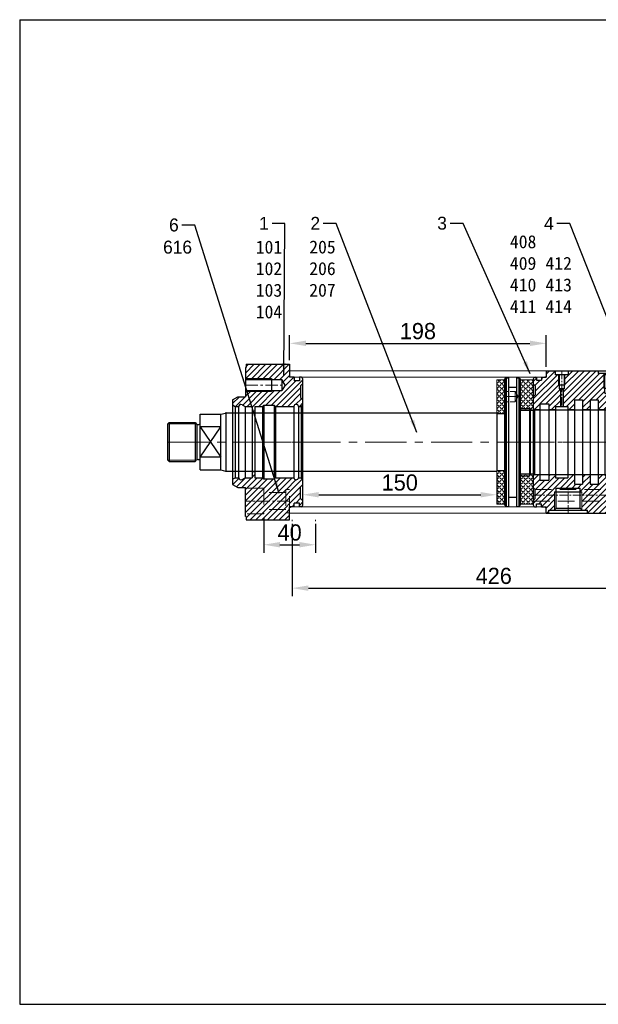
# Model space of a CAD drawing. Header units: millimetres. Extents: x 22960 to 25383, y 4534 to 5301.
# Tile 1 of 6: x 22960 to 23407, y 4541 to 5301. Entities that reach past the tile are written whole.
import ezdxf

# ---------------------------------------------------------------- set-up
doc = ezdxf.new("R2010")
doc.units = ezdxf.units.MM
doc.header["$MEASUREMENT"] = 0
doc.linetypes.add('CENTER', pattern=[50.8, 31.75, -6.35, 6.35, -6.35])
doc.linetypes.add('DASHED', pattern=[19.05, 12.7, -6.35])
doc.layers.get('Defpoints').update_dxf_attribs({"lineweight": 25})
for name, color, linetype, lineweight in [('图层1', 7, 'Continuous', 25), ('图层2', 3, 'CENTER', 13), ('图层3', 2, 'Continuous', 13), ('图层4', 1, 'Continuous', 30), ('图层5', 5, 'DASHED', 13), ('图层7', 4, 'Continuous', 13)]:
    doc.layers.add(name, color=color, linetype=linetype, lineweight=lineweight)
doc.dimstyles.new('ISO-25', dxfattribs={"dimscale": 2, "dimtxt": 2.5, "dimasz": 2.5, "dimexe": 1.25, "dimexo": 0.625, "dimtad": 1, "dimtxsty": 'Standard', "dimcen": 2.5, "dimadec": 0, "dimazin": 0, "dimtfac": 1, "dimtmove": 0, "dimatfit": 3, "dimfxl": 1, "dimarcsym": 0})
pattern_1 = [(45, (-15579.215, 6860.55), (-2.24506403, 2.24506403), [])]

# ---------------------------------------------------------------- blocks, each defined once
blk = doc.blocks.new('*D1731')
at = {"layer": 'Defpoints', "color": 0}
for p in [(23366.59, 5051.41), (23168.59, 5035.21), (23366.59, 5030.21)]:
    blk.add_point(p, dxfattribs=at)
at = {"layer": '图层3', "color": 0, "lineweight": -2}
for p, q in [((23168.59, 5038.33), (23168.59, 5057.66)), ((23366.59, 5033.33), (23366.59, 5057.66)), ((23181.09, 5051.41), (23354.09, 5051.41))]:
    blk.add_line(p, q, dxfattribs=at)
at = {"layer": '图层3', "color": 0}
for points in [[(23181.09, 5053.49), (23181.09, 5049.32), (23168.59, 5051.41)], [(23354.09, 5049.32), (23354.09, 5053.49), (23366.59, 5051.41)]]:
    blk.add_solid(points, dxfattribs=at)
at = {"layer": '图层3', "color": 0, "insert": (23267.59, 5060.78), "char_height": 12.5, "attachment_point": 5}
blk.add_mtext('198', dxfattribs=at)
blk = doc.blocks.new('*D1733')
at = {"layer": 'Defpoints', "color": 0}
for p in [(23178.59, 4952.71), (23328.59, 4952.71), (23328.59, 4934.54)]:
    blk.add_point(p, dxfattribs=at)
at = {"layer": '图层3', "color": 0, "lineweight": -2}
for p, q in [((23178.59, 4949.58), (23178.59, 4928.29)), ((23328.59, 4949.58), (23328.59, 4928.29)), ((23191.09, 4934.54), (23316.09, 4934.54))]:
    blk.add_line(p, q, dxfattribs=at)
at = {"layer": '图层3', "color": 0}
for points in [[(23191.09, 4936.62), (23191.09, 4932.46), (23178.59, 4934.54)], [(23316.09, 4932.46), (23316.09, 4936.62), (23328.59, 4934.54)]]:
    blk.add_solid(points, dxfattribs=at)
at = {"layer": '图层3', "color": 0, "insert": (23253.59, 4943.92), "char_height": 12.5, "attachment_point": 5}
blk.add_mtext('150', dxfattribs=at)
blk = doc.blocks.new('08前法兰')
at = {"layer": '图层7'}
h = blk.add_hatch(dxfattribs=at)
h.set_pattern_fill('ANSI31', color=256)
h.set_pattern_definition(pattern_1)
h.paths.add_polyline_path([(-16, 39.7), (-24, 39.7), (-24, 39), (-44, 39), (-44, 35), (-50, 35), (-54, 32.69), (-54, 28.65), (-52, 27.5), (-49.4, 27.5, -0.540814), (-46.71, 28.86), (-44.36, 27.5), (-39, 27.5), (-39, 22.7), (-37, 22.7), (-37, 27.5), (-31, 27.5), (-30, 28.5), (-22, 28.5), (-21, 27.5), (-6.79, 27.5, -0.894427), (-3.21, 27.5), (-1, 27.5), (0, 28.5), (0, 33), (-1.5, 34.5), (-1.5, 43.5), (0, 45), (0, 49, 0.414214), (-1, 50), (-2.5, 50), (-2.5, 47.2), (-6.4, 47.2), (-6.4, 50), (-10, 50), (-10, 60), (-43.5, 60), (-43.5, 57.5), (-44, 57.5), (-44, 49), (-24, 49), (-24, 48.3), (-16, 48.3), (-13.52, 44)])
h.paths.add_polyline_path([(-30, -35.5), (-30, -39), (-13, -39), (-13, -36.5), (-10, -36.5), (-10, -45.5), (-10, -50), (-6.4, -50), (-6.4, -47.2), (-2.5, -47.2), (-2.5, -50), (-1, -50, 0.414214), (0, -49), (0, -45), (-1.5, -43.5), (-1.5, -34.5), (0, -33), (0, -28.5), (-1, -27.5), (-3.21, -27.5, -0.894427), (-6.79, -27.5), (-21, -27.5), (-22, -28.5), (-30, -28.5), (-31, -27.5), (-37, -27.5), (-37, -22.7), (-39, -22.7), (-39, -27.5), (-44, -27.5), (-44.36, -27.5), (-46.71, -28.86, -0.540814), (-49.4, -27.5), (-52, -27.5), (-54, -28.65), (-54, -32.69), (-50, -35), (-44, -35), (-44, -35.5)])
h.paths.add_polyline_path([(-13, -45.5), (-13, -39), (-30, -39), (-30, -45.5)])
h.paths.add_polyline_path([(-44, -35.5), (-44, -45.5), (-30, -45.5), (-30, -39), (-30, -35.5)])
h.paths.add_polyline_path([(-44, -45.5), (-44, -55.5), (-30, -55.5), (-30, -52), (-30, -45.5)])
h.paths.add_polyline_path([(-30, -45.5), (-30, -52), (-13, -52), (-13, -45.5)])
h.paths.add_polyline_path([(-13, -54.5), (-13, -52), (-30, -52), (-30, -55.5), (-44, -55.5), (-44, -57.5), (-43.5, -57.5), (-43.5, -60), (-10, -60), (-10, -54.5)])
h.paths.add_polyline_path([(-29.12, 40.09), (-22.88, 40.09), (-22.88, 32.59), (-29.12, 32.59)], flags=24)
h.paths.add_polyline_path([(-9.05, 49.89), (-3.1, 38.9), (-10.25, 35.03), (-16.2, 46.03)], flags=24)
h.paths.add_polyline_path([(-37.75, 59.51), (-30.25, 59.51), (-30.25, 52.01), (-37.75, 52.01)], flags=24)
h = blk.add_hatch(dxfattribs=at)
h.set_pattern_fill('ANSI31', color=256)
h.set_pattern_definition(pattern_1)
h.paths.add_polyline_path([(-10, -45.5), (-10, -36.5), (-13, -36.5), (-13, -39), (-13, -45.5)])
h.paths.add_polyline_path([(-13, -45.5), (-13, -52), (-13, -54.5), (-10, -54.5), (-10, -50), (-10, -45.5)])
at = {"layer": '图层1'}
for p, q in [((-44, 57.5), (-44, 35)), ((-43.5, 57.5), (-44, 57.5)), ((-43.5, 60), (-10, 60)), ((-43.5, 60), (-43.5, 57.5)), ((-10, 60), (-10, 50)), ((-44, 48.3), (-16, 48.3)), ((-24, 49), (-24, 39)), ((-16, 48.3), (-16, 39.7)), ((-13.52, 44), (-16, 48.3)), ((-6.4, 50), (-10, 50)), ((-6.4, 50), (-6.4, 47.2)), ((-2.5, 47.2), (-6.4, 47.2)), ((-2.5, 50), (-2.5, 47.2)), ((-1, 50), (-2.5, 50)), ((0, 49), (0, -49)), ((-44, 39.7), (-16, 39.7)), ((-13.52, 44), (-16, 39.7)), ((0, 45), (-1.5, 43.5)), ((0, 45), (-1.5, 43.5)), ((-1.5, 43.5), (-1.5, 34.5)), ((-1.5, 43.5), (-1.5, 34.5)), ((-54, 32.69), (-50, 35)), ((-54, 32.69), (-54, -32.69)), ((-50, 35), (-44, 35)), ((-1.5, 34.5), (0, 33)), ((-1.5, 34.5), (0, 33)), ((-54, 28.65), (-52, 27.5)), ((-52, 27.5), (-52, -27.5)), ((-52, 27.5), (-49.4, 27.5)), ((-49.4, 27.5), (-49.4, -27.5)), ((-46.71, 28.86), (-44.36, 27.5)), ((-44.36, 27.5), (-44.36, -27.5)), ((-44.36, 27.5), (-39, 27.5)), ((-39, 27.5), (-39, -27.5)), ((-37, 27.5), (-37, -27.5)), ((-37, 27.5), (-31, 27.5)), ((-31, 27.5), (-30, 28.5)), ((-31, 27.5), (-31, -27.5)), ((-30, 28.5), (-22, 28.5)), ((-30, 28.5), (-30, -28.5)), ((-22, 28.5), (-22, -28.5)), ((-21, 27.5), (-22, 28.5)), ((-21, 27.5), (-21, -27.5)), ((-21, 27.5), (-6.79, 27.5)), ((-6.79, 27.5), (-6.79, -27.5)), ((-3.21, 27.5), (-3.21, -27.5)), ((-3.21, 27.5), (-1, 27.5)), ((-1, 27.5), (0, 28.5)), ((-1, 27.5), (-1, -27.5)), ((-39, 22.7), (-37, 22.7)), ((-39, -22.7), (-37, -22.7)), ((-54, -28.65), (-52, -27.5)), ((-52, -27.5), (-49.4, -27.5)), ((-46.71, -28.86), (-44.36, -27.5)), ((-44.36, -27.5), (-39, -27.5)), ((-44, -27.5), (-39, -27.5)), ((-37, -27.5), (-31, -27.5)), ((-31, -27.5), (-30, -28.5)), ((-30, -28.5), (-22, -28.5)), ((-21, -27.5), (-22, -28.5)), ((-21, -27.5), (-6.79, -27.5)), ((-3.21, -27.5), (-1, -27.5)), ((-3.21, -27.5), (-1, -27.5)), ((-1, -27.5), (0, -28.5)), ((-1, -27.5), (0, -28.5)), ((-54, -32.69), (-50, -35)), ((-50, -35), (-44, -35)), ((-44, -57.5), (-44, -35)), ((-1.5, -34.5), (0, -33)), ((-1.5, -34.5), (0, -33)), ((-1.5, -43.5), (-1.5, -34.5)), ((-1.5, -43.5), (-1.5, -34.5)), ((0, -45), (-1.5, -43.5)), ((0, -45), (-1.5, -43.5)), ((-6.4, -50), (-10, -50)), ((-10, -60), (-10, -50)), ((-6.4, -50), (-6.4, -47.2)), ((-2.5, -47.2), (-6.4, -47.2)), ((-2.5, -50), (-2.5, -47.2)), ((-1, -50), (-2.5, -50)), ((-43.5, -57.5), (-44, -57.5)), ((-43.5, -57.5), (-43.5, -60)), ((-43.5, -60), (-10, -60))]:
    blk.add_line(p, q, dxfattribs=at)
for centre, radius, start, end in [((-1, 49), 1, 0, 90), ((-47.61, 27.3), 1.8, 60, 173.62063), ((-5, 27.3), 1.8, 6.37937, 173.62063), ((-47.61, -27.3), 1.8, 186.37937, 300), ((-5, -27.3), 1.8, 186.37937, 353.62063), ((-1, -49), 1, 270, 0)]:
    blk.add_arc(centre, radius, start, end, dxfattribs=at)
at = {"layer": '图层2', "ltscale": 0.3}
for p, q in [((-44, 44), (-13.52, 44)), ((-54, 0), (0, 0)), ((-10, -45.5), (-44, -45.5))]:
    blk.add_line(p, q, dxfattribs=at)
at = {"layer": '图层5'}
for p, q in [((-30, -35.5), (-44, -35.5)), ((-30, -35.5), (-30, -55.5)), ((-13, -36.5), (-13, -54.5)), ((-10, -54.5), (-10, -36.5)), ((-13, -39), (-30, -39)), ((-13, -52), (-30, -52)), ((-30, -55.5), (-44, -55.5))]:
    blk.add_line(p, q, dxfattribs=at)
at = {"layer": '图层5', "ltscale": 0.5}
for p, q in [((-10, -36.5), (-13, -36.5)), ((-10, -54.5), (-13, -54.5))]:
    blk.add_line(p, q, dxfattribs=at)
at = {"layer": '图层7'}
for p, q in [((-44, 49), (-24, 49)), ((-44, 39), (-24, 39))]:
    blk.add_line(p, q, dxfattribs=at)
blk = doc.blocks.new('08高压腔')
at = {"layer": '图层7'}
h = blk.add_hatch(dxfattribs=at)
h.set_pattern_fill('ANSI31', color=256)
h.set_pattern_definition([(45, (-20291.9097, 6809.143), (-2.24506403, 2.24506403), [])])
h.paths.add_polyline_path([(67.5, 52.8), (67.5, 41.64), (66.7, 41.64), (66.7, 37.64), (64, 36.08), (64, 26.5), (124.9, 26.5), (124.9, 31.75), (128, 31.75), (128, 39), (127, 40), (120, 40), (120, 55), (72, 55), (72, 53), (67.7, 53)])
h.paths.add_polyline_path([(23, 27.5), (26.8, 27.5), (26.8, 25.1), (31.8, 25.1), (31.8, 32.55), (38.1, 32.55), (38.1, 25.1), (43.9, 25.1), (43.9, 32.55), (50.2, 32.55), (50.2, 25.1), (55.2, 25.1, -0.414214), (56.6, 26.5), (58, 26.5), (58, 36.08), (55.3, 37.64), (55.3, 41.64), (54.5, 41.64), (54.5, 52.8), (54.3, 53), (50, 53), (50, 55), (27, 55), (27, 52), (24.5, 52), (24.5, 44), (23.9, 44), (23.9, 41), (23, 40.48)])
h.paths.add_polyline_path([(20.1, 41), (20.1, 44), (19.5, 44), (19.5, 52), (17, 52), (17, 55), (10, 55), (10, 50), (6.4, 50), (6.4, 47.7), (2.5, 47.7), (2.5, 50), (1.5, 50, 0.414214), (0, 48.5), (0, 45), (1.5, 43.5), (1.5, 36.5), (0, 35), (0, 26.1), (1, 25.1), (5, 25.1), (5, 29.5), (12.1, 29.5), (12.1, 25.1), (17.1, 25.1), (17.1, 27.5), (21, 27.5), (21, 40.48)])
h.paths.add_polyline_path([(38.1, -32.55), (31.8, -32.55), (31.8, -25.1), (26.8, -25.1), (26.8, -27.5), (17.1, -27.5), (17.1, -25.1), (12.1, -25.1), (12.1, -29.5), (5, -29.5), (5, -25.1), (1, -25.1), (0, -26.1), (0, -35), (1.5, -36.5), (17.7, -36.5), (17.7, -35.5), (27, -35.5), (36.3, -35.5), (36.3, -36.5), (62.7, -36.5), (62.7, -35.5), (72, -35.5), (81.3, -35.5), (81.3, -38.5), (82.5, -38.5), (82.5, -41), (82.5, -52.2), (82.8, -52.5), (87, -52.5), (87, -55), (120, -55), (120, -40), (127, -40), (128, -39), (128, -31.75), (124.9, -31.75), (124.9, -26.5), (56.6, -26.5, -0.414214), (55.2, -25.1), (50.2, -25.1), (50.2, -32.55), (43.9, -32.55), (43.9, -25.1), (38.1, -25.1)])
h.paths.add_polyline_path([(61.5, -45.5), (37.5, -45.5), (37.5, -52.2), (37.8, -52.5), (42, -52.5), (42, -55), (57, -55), (57, -52.5), (61.2, -52.5), (61.5, -52.2)])
h.paths.add_polyline_path([(16.5, -45.5), (0, -45.5), (0, -48.5, 0.414214), (1.5, -50), (2.5, -50), (2.5, -47.7), (6.4, -47.7), (6.4, -50), (10, -50), (10, -55), (12, -55), (12, -52.5), (16.2, -52.5), (16.5, -52.2)])
h.paths.add_polyline_path([(16.5, -41), (1.5, -41), (1.5, -43.5), (0, -45), (0, -45.5), (16.5, -45.5)])
h.paths.add_polyline_path([(17.7, -36.5), (1.5, -36.5), (1.5, -41), (16.5, -41), (16.5, -38.5), (17.7, -38.5)])
h.paths.add_polyline_path([(62.7, -36.5), (36.3, -36.5), (36.3, -38.5), (37.5, -38.5), (37.5, -41), (61.5, -41), (61.5, -38.5), (62.7, -38.5)])
h.paths.add_polyline_path([(61.5, -41), (37.5, -41), (37.5, -45.5), (61.5, -45.5)])
h.paths.add_polyline_path([(75.3, 41.56), (75.3, 48.44), (82.8, 48.44), (82.8, 41.56)], flags=24)
h.paths.add_polyline_path([(25.95, 40.12), (25.95, 44.5), (33.45, 44.5), (33.45, 40.12)], flags=24)
h.paths.add_polyline_path([(30.5, 40.16), (38.62, 40.16), (38.62, 32.66), (30.5, 32.66)], flags=24)
h.paths.add_polyline_path([(99.42, -51.5), (99.42, -39), (107.54, -39), (107.54, -51.5)], flags=24)
h.paths.add_polyline_path([(90.89, -53), (90.89, -40.5), (99.02, -40.5), (99.02, -53)], flags=24)
at = {"layer": '图层1'}
for p, q in [((10, 55), (120, 55)), ((10, 55), (10, 50)), ((120, 55), (120, 40)), ((0, 48.5), (0, -48.5)), ((1.5, 50), (2.5, 50)), ((2.5, 50), (2.5, 47.7)), ((2.5, 47.7), (6.4, 47.7)), ((6.4, 50), (10, 50)), ((6.4, 50), (6.4, 47.7)), ((72, 53), (50, 53)), ((55.3, 52), (54.3, 53)), ((66.7, 52), (55.3, 52)), ((66.7, 52), (67.7, 53)), ((0, 45), (1.5, 43.5)), ((1.5, 43.5), (1.5, 36.5)), ((20.1, 41), (21, 40.48)), ((21, 40.48), (23, 40.48)), ((23.9, 41), (23, 40.48)), ((54.5, 41.64), (67.5, 41.64)), ((120, 40), (127, 40)), ((127, 40), (128, 39)), ((128, 39), (128, -39)), ((1.5, 36.5), (0, 35)), ((31.8, 32.55), (31.8, -32.55)), ((31.8, 32.55), (38.1, 32.55)), ((38.1, 32.55), (38.1, -32.55)), ((43.9, 32.55), (43.9, -32.55)), ((43.9, 32.55), (50.2, 32.55)), ((50.2, 32.55), (50.2, -32.55)), ((55.3, 37.64), (66.7, 37.64)), ((55.3, 37.64), (58, 36.08)), ((58, 36.08), (64, 36.08)), ((66.7, 37.64), (64, 36.08)), ((124.9, 31.75), (128, 31.75)), ((124.9, 31.75), (124.9, -31.75)), ((0, 26.1), (1, 25.1)), ((1, 25.1), (1, -25.1)), ((1, 25.1), (5, 25.1)), ((5, 29.5), (5, -29.5)), ((5, 29.5), (12.1, 29.5)), ((12.1, 29.5), (12.1, -29.5)), ((12.1, 25.1), (17.1, 25.1)), ((17.1, 27.5), (17.1, -27.5)), ((17.1, 27.5), (26.8, 27.5)), ((26.8, 27.5), (26.8, -27.5)), ((26.8, 25.1), (31.8, 25.1)), ((38.1, 25.1), (43.9, 25.1)), ((50.2, 25.1), (55.2, 25.1)), ((55.2, 25.1), (55.2, -25.1)), ((56.6, 26.5), (124.9, 26.5)), ((1, -25.1), (0, -26.1)), ((1, -25.1), (5, -25.1)), ((5, -29.5), (12.1, -29.5)), ((12.1, -25.1), (17.1, -25.1)), ((17.1, -27.5), (26.8, -27.5)), ((26.8, -25.1), (31.8, -25.1)), ((38.1, -25.1), (43.9, -25.1)), ((50.2, -25.1), (55.2, -25.1)), ((56.6, -26.5), (124.9, -26.5)), ((1.5, -36.5), (0, -35)), ((1.5, -43.5), (1.5, -36.5)), ((17.7, -51), (17.7, -35.5)), ((17.7, -35.5), (36.3, -35.5)), ((31.8, -32.55), (38.1, -32.55)), ((36.3, -51), (36.3, -35.5)), ((43.9, -32.55), (50.2, -32.55)), ((62.7, -51), (62.7, -35.5)), ((62.7, -35.5), (81.3, -35.5)), ((81.3, -51), (81.3, -35.5)), ((124.9, -31.75), (128, -31.75)), ((0, -45), (1.5, -43.5)), ((16.5, -38.5), (37.5, -38.5)), ((61.5, -38.5), (82.5, -38.5)), ((120, -40), (127, -40)), ((120, -55), (120, -40)), ((127, -40), (128, -39)), ((1.5, -50), (2.5, -50)), ((2.5, -47.7), (6.4, -47.7)), ((2.5, -50), (2.5, -47.7)), ((6.4, -50), (6.4, -47.7)), ((6.4, -50), (10, -50)), ((10, -55), (10, -50)), ((12, -52.5), (42, -52.5)), ((12, -55), (12, -52.5)), ((17.7, -51), (16.2, -52.5)), ((17.7, -51), (36.3, -51)), ((36.3, -51), (37.8, -52.5)), ((42, -55), (42, -52.5)), ((57, -52.5), (87, -52.5)), ((57, -55), (57, -52.5)), ((62.7, -51), (61.2, -52.5)), ((62.7, -51), (81.3, -51)), ((81.3, -51), (82.8, -52.5)), ((87, -55), (87, -52.5)), ((10, -55), (120, -55))]:
    blk.add_line(p, q, dxfattribs=at)
at = {"layer": '图层1', "ltscale": 0.5}
for p, q in [((17, 55), (17, 52)), ((27, 55), (27, 52)), ((20.1, 52), (20.1, 41)), ((23.9, 52), (23.9, 41)), ((21, 40.48), (21, 27.5)), ((23, 40.48), (23, 27.5)), ((58, 36.08), (58, 26.5)), ((64, 36.08), (64, 26.5))]:
    blk.add_line(p, q, dxfattribs=at)
at = {"layer": '图层1', "ltscale": 0.2}
for p, q in [((50, 55), (50, 53)), ((72, 55), (72, 53)), ((55.3, 37.64), (55.3, 52)), ((66.7, 37.64), (66.7, 52))]:
    blk.add_line(p, q, dxfattribs=at)
at = {"layer": '图层1', "ltscale": 3}
for p, q in [((27, 52), (17, 52)), ((24.5, 44), (19.5, 44)), ((23.9, 41), (20.1, 41))]:
    blk.add_line(p, q, dxfattribs=at)
at = {"layer": '图层1'}
for centre, radius, start, end in [((1.5, 48.5), 1.5, 90, 180), ((56.6, 25.1), 1.4, 90, 180), ((56.6, -25.1), 1.4, 180, 270), ((1.5, -48.5), 1.5, 180, 270)]:
    blk.add_arc(centre, radius, start, end, dxfattribs=at)
at = {"layer": '图层2', "ltscale": 0.2}
for p, q in [((22, 55), (22, 27.5)), ((61, 55), (61, 26.5)), ((27, -55), (27, -35.5)), ((72, -55), (72, -35.5)), ((0, -41), (82.5, -41))]:
    blk.add_line(p, q, dxfattribs=at)
at = {"layer": '图层2', "ltscale": 0.5}
blk.add_line((0, 0), (128, 0), dxfattribs=at)
at = {"layer": '图层5'}
for p, q in [((1.5, -36.5), (79, -36.5)), ((79, -36.5), (81.6, -41)), ((0, -45.5), (79, -45.5)), ((79, -45.5), (81.6, -41))]:
    blk.add_line(p, q, dxfattribs=at)
at = {"layer": '图层5', "ltscale": 0.3}
blk.add_line((79, -45.5), (79, -36.5), dxfattribs=at)
at = {"layer": '图层7', "ltscale": 0.5}
for p, q in [((19.5, 52), (19.5, 44)), ((24.5, 52), (24.5, 44))]:
    blk.add_line(p, q, dxfattribs=at)
at = {"layer": '图层7', "ltscale": 0.2}
for p, q in [((54.5, 41.64), (54.5, 52.8)), ((67.5, 41.64), (67.5, 52.8))]:
    blk.add_line(p, q, dxfattribs=at)
at = {"layer": '图层7'}
for p, q in [((16.5, -52.2), (16.5, -38.5)), ((37.5, -52.2), (37.5, -38.5)), ((61.5, -52.2), (61.5, -38.5)), ((82.5, -52.2), (82.5, -38.5))]:
    blk.add_line(p, q, dxfattribs=at)
blk = doc.blocks.new('*D1734')
at = {"layer": 'Defpoints', "color": 0}
for p in [(23170.59, 4915.21), (23596.59, 4906.71), (23596.59, 4862.47)]:
    blk.add_point(p, dxfattribs=at)
at = {"layer": '图层3', "color": 0, "lineweight": -2}
for p, q in [((23170.59, 4912.08), (23170.59, 4856.22)), ((23596.59, 4903.58), (23596.59, 4856.22)), ((23183.09, 4862.47), (23584.09, 4862.47))]:
    blk.add_line(p, q, dxfattribs=at)
at = {"layer": '图层3', "color": 0}
for points in [[(23183.09, 4864.55), (23183.09, 4860.38), (23170.59, 4862.47)], [(23584.09, 4860.38), (23584.09, 4864.55), (23596.59, 4862.47)]]:
    blk.add_solid(points, dxfattribs=at)
at = {"layer": '图层3', "color": 0, "insert": (23326.13, 4871.84), "char_height": 12.5, "attachment_point": 5}
blk.add_mtext('426', dxfattribs=at)
blk = doc.blocks.new('*D1735')
at = {"layer": 'Defpoints', "color": 0}
for p in [(23148.59, 4919.71), (23188.59, 4915.21), (23188.59, 4895.96)]:
    blk.add_point(p, dxfattribs=at)
at = {"layer": '图层3', "color": 0, "lineweight": -2}
for p, q in [((23148.59, 4916.58), (23148.59, 4889.71)), ((23188.59, 4912.08), (23188.59, 4889.71)), ((23161.09, 4895.96), (23176.09, 4895.96))]:
    blk.add_line(p, q, dxfattribs=at)
at = {"layer": '图层3', "color": 0}
for points in [[(23161.09, 4898.05), (23161.09, 4893.88), (23148.59, 4895.96)], [(23176.09, 4893.88), (23176.09, 4898.05), (23188.59, 4895.96)]]:
    blk.add_solid(points, dxfattribs=at)
at = {"layer": '图层3', "color": 0, "insert": (23168.59, 4905.34), "char_height": 12.5, "attachment_point": 5}
blk.add_mtext('40', dxfattribs=at)
blk = doc.blocks.new('08活塞杆')
at = {"layer": '图层1'}
for p, q in [((19520.43, -6802.32), (19519.43, -6803.32)), ((19519.43, -6900.72), (19519.43, -6803.32)), ((19520.43, -6802.32), (19522.43, -6802.32)), ((19520.43, -6802.32), (19520.43, -6901.72)), ((19522.43, -6802.32), (19522.43, -6901.72)), ((19522.43, -6809.52), (19528.43, -6809.52)), ((19528.43, -6802.32), (19528.43, -6901.72)), ((19528.43, -6802.32), (19530.43, -6802.32)), ((19530.43, -6802.32), (19531.43, -6803.32)), ((19530.43, -6802.32), (19530.43, -6901.72)), ((19531.43, -6852.02), (19531.43, -6803.32)), ((19538.43, -6826.02), (19538.43, -6878.02)), ((19539.43, -6877.02), (19539.43, -6827.02)), ((19531.43, -6900.72), (19531.43, -6852.02)), ((19538.43, -6878.02), (19539.43, -6877.02)), ((19520.43, -6901.72), (19519.43, -6900.72)), ((19522.43, -6894.52), (19528.43, -6894.52)), ((19530.43, -6901.72), (19531.43, -6900.72)), ((19520.43, -6901.72), (19522.43, -6901.72)), ((19528.43, -6901.72), (19530.43, -6901.72))]:
    blk.add_line(p, q, dxfattribs=at)
at = {"layer": '图层1', "ltscale": 0.3}
for p, q in [((19531.43, -6826.02), (19538.43, -6826.02)), ((19539.43, -6827.02), (19538.43, -6826.02)), ((19531.43, -6878.02), (19538.43, -6878.02))]:
    blk.add_line(p, q, dxfattribs=at)
at = {"layer": '图层2', "ltscale": 0.5}
blk.add_line((19529.74, -6816.89), (19519.43, -6816.89), dxfattribs=at)
at = {"layer": '图层5', "ltscale": 0.3}
for p, q in [((19527.43, -6812.89), (19519.43, -6812.89)), ((19527.43, -6820.89), (19519.43, -6820.89))]:
    blk.add_line(p, q, dxfattribs=at)
at = {"layer": '图层5'}
for p, q in [((19527.43, -6812.89), (19527.43, -6820.89)), ((19527.43, -6812.89), (19529.74, -6816.89)), ((19527.43, -6820.89), (19529.74, -6816.89))]:
    blk.add_line(p, q, dxfattribs=at)

msp = doc.modelspace()

# ---------------------------------------------------------------- hatches: boundary and pattern name
at = {"layer": '图层7'}
h = msp.add_hatch(dxfattribs=at)
h.set_pattern_fill('ANGLE', color=256, scale=10, angle=45, style=0)
h.set_pattern_definition([(45, (23433.41, 5082.3375), (-1.944544, 1.944544), [2, -0.75]), (135, (23433.41, 5082.3375), (-1.944544, -1.944544), [2, -0.75])])
h.paths.add_polyline_path([(23334.594, 5023.209), (23328.594, 5023.209), (23328.594, 4997.209), (23334.594, 4997.209)])
h.paths.add_polyline_path([(23334.594, 4953.209), (23328.594, 4953.209), (23328.594, 4952.709), (23328.594, 4927.209), (23334.594, 4927.209)])
h = msp.add_hatch(dxfattribs=at)
h.set_pattern_fill('ANGLE', color=256, scale=10, angle=45, style=0)
h.set_pattern_definition([(45, (23432.41, 5082.3375), (-1.944544, 1.944544), [2, -0.75]), (135, (23432.41, 5082.3375), (-1.944544, -1.944544), [2, -0.75])])
h.paths.add_polyline_path([(23356.594, 5023.209), (23346.594, 5023.209), (23346.594, 4999.709), (23356.594, 4999.709)])
h.paths.add_polyline_path([(23356.594, 4950.709), (23346.594, 4950.709), (23346.594, 4927.209), (23356.594, 4927.209)])

# ---------------------------------------------------------------- linework, layer by layer
at = {"layer": '图层1'}
for p, q in [((23335.594, 5024.909), (23334.594, 5023.909)), ((23334.594, 5023.909), (23334.594, 4926.509)), ((23335.594, 5024.909), (23337.594, 5024.909)), ((23337.594, 5024.909), (23337.594, 4925.509)), ((23343.594, 5024.909), (23343.594, 4925.509)), ((23343.594, 5024.909), (23345.594, 5024.909)), ((23345.594, 5024.909), (23346.594, 5023.909)), ((23346.594, 5023.909), (23346.594, 4926.509)), ((23337.594, 5017.709), (23343.594, 5017.709)), ((23099.594, 4953.709), (23099.594, 4996.709)), ((23099.594, 4996.709), (23115.594, 4996.709)), ((23115.594, 4996.709), (23119.072, 4997.641)), ((23115.594, 4953.709), (23115.594, 4996.709)), ((23119.326, 4997.692), (23119.326, 4952.727)), ((23119.589, 4997.709), (23328.594, 4997.709)), ((23328.594, 4997.709), (23328.594, 4952.709)), ((23328.594, 4997.209), (23334.594, 4997.209)), ((23346.594, 4999.709), (23356.594, 4999.709)), ((23356.594, 4999.709), (23357.094, 5000.209)), ((23356.594, 4999.709), (23356.594, 4950.709)), ((23357.094, 5000.209), (23564.33, 5000.209)), ((23357.094, 5000.209), (23357.094, 4950.209)), ((23074.594, 4989.209), (23075.594, 4990.209)), ((23074.594, 4961.209), (23074.594, 4989.209)), ((23075.594, 4990.209), (23095.594, 4990.209)), ((23075.594, 4990.209), (23075.594, 4960.209)), ((23095.594, 4990.209), (23095.594, 4960.209)), ((23095.594, 4990.209), (23096.801, 4989.002)), ((23097.094, 4961.619), (23097.094, 4988.799)), ((23097.508, 4988.709), (23098.594, 4988.709)), ((23099.594, 4986.967), (23115.594, 4963.451)), ((23099.594, 4963.451), (23115.594, 4986.967)), ((23115.594, 4986.967), (23099.594, 4986.967)), ((23115.594, 4963.451), (23099.594, 4963.451)), ((23074.594, 4961.209), (23075.594, 4960.209)), ((23075.594, 4960.209), (23095.594, 4960.209)), ((23095.594, 4960.209), (23096.801, 4961.416)), ((23097.508, 4961.709), (23098.594, 4961.709)), ((23099.594, 4953.709), (23115.594, 4953.709)), ((23115.594, 4953.709), (23119.072, 4952.777)), ((23119.589, 4952.709), (23328.594, 4952.709)), ((23328.594, 4953.209), (23334.594, 4953.209)), ((23346.594, 4950.709), (23356.594, 4950.709)), ((23357.094, 4950.209), (23356.594, 4950.709)), ((23357.094, 4950.209), (23564.33, 4950.209)), ((23337.594, 4932.709), (23343.594, 4932.709)), ((23335.594, 4925.509), (23334.594, 4926.509)), ((23335.594, 4925.509), (23337.594, 4925.509)), ((23343.594, 4925.509), (23345.594, 4925.509)), ((23345.594, 4925.509), (23346.594, 4926.509))]:
    msp.add_line(p, q, dxfattribs=at)
for centre, radius, start, end in [((23119.589, 4995.709), 2, 90, 105), ((23097.508, 4989.709), 1, 225, 270), ((23098.594, 4989.709), 1, 270, 0), ((23097.508, 4960.709), 1, 90, 135), ((23098.594, 4960.709), 1, 0, 90), ((23119.589, 4954.709), 2, 255, 270)]:
    msp.add_arc(centre, radius, start, end, dxfattribs=at)
at = {"layer": '图层2'}
msp.add_line((23074.594, 4975.209), (23941.594, 4975.209), dxfattribs=at)
at = {"layer": '图层3'}
for p, q in [((23170.594, 4915.209), (23170.594, 4914.205)), ((23188.594, 4915.209), (23188.594, 4914.205))]:
    msp.add_line(p, q, dxfattribs=at)
at = {"layer": '图层4'}
for p, q in [((22960.233, 5301.228), (24080.233, 5301.228)), ((22960.233, 5301.228), (22960.233, 4541.228)), ((22960.233, 4541.228), (24080.233, 4541.228)), ((23320.233, 4541.228), (24080.233, 4541.228))]:
    msp.add_line(p, q, dxfattribs=at)
at = {"layer": '图层7'}
for p, q in [((23168.594, 5030.209), (23366.594, 5030.209)), ((23168.594, 5030.209), (23168.594, 5025.937)), ((23170.594, 5025.209), (23168.594, 5025.937)), ((23170.594, 5025.209), (23364.594, 5025.209)), ((23364.594, 5025.209), (23366.594, 5025.937)), ((23366.594, 5025.937), (23366.594, 5030.209)), ((23328.594, 5023.209), (23328.594, 4927.209)), ((23328.594, 5023.209), (23334.594, 5023.209)), ((23346.594, 5023.209), (23356.594, 5023.209)), ((23356.594, 4999.709), (23356.594, 5023.209)), ((23074.594, 4989.209), (23096.594, 4989.209)), ((23074.594, 4961.209), (23096.594, 4961.209)), ((23356.594, 4950.709), (23356.594, 4927.209)), ((23170.594, 4925.209), (23168.594, 4924.481)), ((23170.594, 4925.209), (23364.594, 4925.209)), ((23328.594, 4927.209), (23334.594, 4927.209)), ((23346.594, 4927.209), (23356.594, 4927.209)), ((23364.594, 4925.209), (23366.594, 4924.481)), ((23168.594, 4920.209), (23168.594, 4924.481)), ((23168.594, 4920.209), (23366.594, 4920.209)), ((23366.594, 4924.481), (23366.594, 4920.209))]:
    msp.add_line(p, q, dxfattribs=at)

# ---------------------------------------------------------------- block references
at = {"layer": '图层1'}
msp.add_blockref('08活塞杆', (3815.165, 11827.225), dxfattribs=at)
at = {"layer": '图层7'}
for name, p in [('08前法兰', (23178.594, 4975.209)), ('08高压腔', (23356.594, 4975.209))]:
    msp.add_blockref(name, p, dxfattribs=at)

# ---------------------------------------------------------------- texts
at = {"layer": '图层3', "char_height": 10, "attachment_point": 9}
for s, insert in [('6', (23082.964, 5137.649)), ('1', (23152.483, 5139.033)), ('2', (23192.068, 5139.033)), ('3', (23289.939, 5139.033)), ('4', (23372.391, 5139.033))]:
    msp.add_mtext(s, dxfattribs=dict(at, insert=insert))
at = {"layer": '图层3', "char_height": 10, "width": 54.65482, "attachment_point": 1}
for s, insert in [('616', (23070.923, 5130.701)), ('{\\fSimSun|b0|i0|c134|p54;101\\P102\\P103\\P104}', (23142.41, 5130.732)), ('{\\fSimSun|b0|i0|c134|p54;205\\P206\\P207}', (23183.709, 5130.788)), ('{\\fSimSun|b0|i0|c134|p54;408\\P409\\P410\\P411\\P}', (23338.588, 5134.842)), ('{\\fSimSun|b0|i0|c134|p54;\\P412\\P413\\P414}', (23366.035, 5134.842))]:
    msp.add_mtext(s, dxfattribs=dict(at, insert=insert))

# ---------------------------------------------------------------- dimensions: what is measured, and where the dimension line sits
at = {"layer": '图层3'}
for base, p1, p2, override, picture, middle in [((23366.594, 5051.408), (23168.594, 5035.209), (23366.594, 5030.209), {"dimscale": 5, "dimdsep": 46, "dimpost": ''}, '*D1731', (23267.594, 5060.783)), ((23328.594, 4934.54), (23178.594, 4952.709), (23328.594, 4952.709), {"dimscale": 5, "dimdsep": 46, "dimpost": ''}, '*D1733', (23253.594, 4943.915)), ((23188.594, 4895.965), (23148.594, 4919.709), (23188.594, 4915.209), {"dimscale": 5, "dimdsep": 46, "dimpost": '', "dimtxsty": 'Standard'}, '*D1735', (23168.594, 4905.34))]:
    dim = msp.add_linear_dim(base=base, p1=p1, p2=p2, dimstyle='ISO-25', override=override, dxfattribs=at)
    dim.commit()
    dim.dimension.update_dxf_attribs({"geometry": picture, "text_midpoint": middle})
dim = msp.add_linear_dim(base=(23596.594, 4862.466), p1=(23170.594, 4915.209), p2=(23596.594, 4906.709), dimstyle='ISO-25', override={"dimscale": 5, "dimdsep": 46, "dimpost": '', "dimtxsty": 'Standard'}, dxfattribs=at)
dim.commit()
dim.dimension.update_dxf_attribs({"geometry": '*D1734', "text_midpoint": (23326.128, 4862.466), "dimtype": 160})

# ---------------------------------------------------------------- leaders
at = {"layer": '图层3', "annotation_type": 0, "has_hookline": 1, "hookline_direction": 1}
for points, text_width in [([(23160.538, 4935.512), (23095.464, 5142.649), (23085.464, 5142.649)], 6.667), ([(23164.19, 5026.34), (23164.983, 5144.033), (23154.983, 5144.033)], 3.333), ([(23266.847, 4982.548), (23204.568, 5144.033), (23194.568, 5144.033)], 6.667), ([(23354.34, 5027.833), (23302.439, 5144.033), (23292.439, 5144.033)], 6.667), ([(23434.065, 5018.918), (23384.891, 5144.033), (23374.891, 5144.033)], 6.667)]:
    msp.add_leader(points, dimstyle='ISO-25', override={"dimscale": 4, "dimgap": 0.625, "dimtad": 0}, dxfattribs=dict(at, text_width=text_width))

doc.saveas('drawing.dxf')
